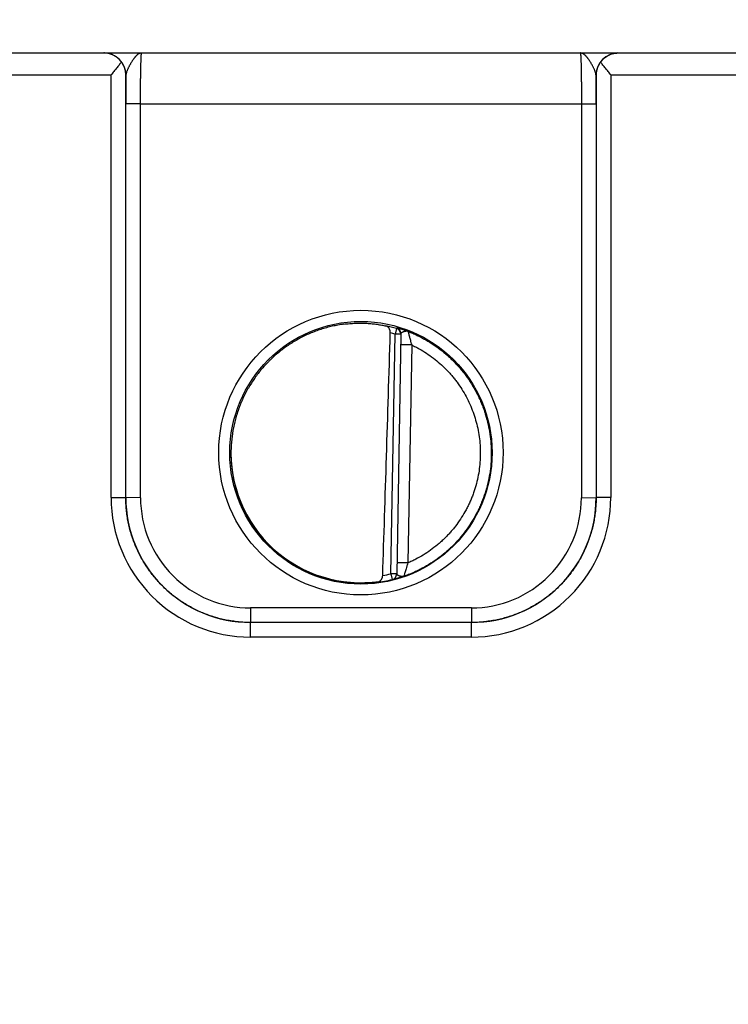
# Model space of a CAD drawing. Header units: inches. Extents: x 0 to 34, y 0 to 22.
# Tile 11 of 111: x 14 to 14.9, y 6.9 to 8.3. Entities that reach past the tile are written whole.
import ezdxf

# ---------------------------------------------------------------- set-up
doc = ezdxf.new("R2010")
doc.units = ezdxf.units.IN
doc.header["$LTSCALE"] = 1.87
doc.header["$MEASUREMENT"] = 0
doc.layers.get('0').update_dxf_attribs({"linetype": 'CONTINUOUS'})
doc.layers.add('DIMENSIONS', color=7, linetype='CONTINUOUS')
doc.styles.get("Standard").update_dxf_attribs({"font": 'txt', "width": 0.8})
doc.dimstyles.new('DIMSTYLE_1', dxfattribs={"dimtxt": 0.125, "dimasz": 0.18, "dimexe": 0.125, "dimexo": 0.0625, "dimgap": 0.09, "dimtad": 0, "dimtih": 1, "dimtoh": 1, "dimzin": 4, "dimdsep": 46, "dimtxsty": 'STANDARD', "dimblk": '_FILLED', "dimblk1": '_FILLED', "dimblk2": '_FILLED', "dimcen": 0.09, "dimadec": 0, "dimazin": 0, "dimtp": 0.01, "dimtm": 0.01, "dimtfac": 1, "dimtofl": 0, "dimtmove": 0, "dimatfit": 3, "dimldrblk": '_FILLED', "dimfxl": 1, "dimtolj": 1, "dimtzin": 4, "dimarcsym": 0})

# ---------------------------------------------------------------- blocks, each defined once
blk = doc.blocks.new('*D13')
at = {"layer": 'DIMENSIONS', "color": 2, "linetype": 'CONTINUOUS'}
blk.add_line((17.8766, 6.5866), (17.8766, 8.9006), dxfattribs=at)
at = {"layer": 'DIMENSIONS', "color": 2, "linetype": 'CONTINUOUS', "insert": (17.8141, 8.9631), "char_height": 0.125, "width": 1.325, "attachment_point": 1, "rotation": 90, "line_spacing_factor": 0.9}
blk.add_mtext('10.64{\\Ftxt.shx;\\W1.000000;\\H0.125000; }[270.3]', dxfattribs=at)
blk = doc.blocks.new('_FILLED')
at = {"color": 0, "linetype": 'BYBLOCK'}
blk.add_solid([(0, 0), (-1, 0.1736), (-1, -0.1736)], dxfattribs=at)
blk = doc.blocks.new('*D14')
at = {"layer": 'DIMENSIONS', "color": 2, "linetype": 'CONTINUOUS'}
for p, q in [((18.2625, 8.6735), (18.2625, 8.9006)), ((18.1361, 8.4076), (18.2625, 8.6735)), ((18.1361, 7.0056), (18.1361, 8.4076))]:
    blk.add_line(p, q, dxfattribs=at)
at = {"layer": 'DIMENSIONS', "color": 2, "linetype": 'CONTINUOUS', "insert": (18.2, 8.9631), "char_height": 0.125, "width": 1.325, "attachment_point": 1, "rotation": 90, "line_spacing_factor": 0.9}
blk.add_mtext('10.90{\\Ftxt.shx;\\W1.000000;\\H0.125000; }[276.9]', dxfattribs=at)

msp = doc.modelspace()

# ---------------------------------------------------------------- linework, layer by layer
at = {"color": 7, "linetype": 'CONTINUOUS'}
for p, q in [((10.1379, 8.2131), (17.9176, 8.2131)), ((13.836, 8.1833), (14.0853, 8.1833)), ((14.0853, 7.608), (14.0853, 8.1833)), ((14.1053, 7.6079), (14.1053, 8.1831)), ((14.1054, 8.1831), (14.1053, 8.1831)), ((14.746, 8.1831), (14.7458, 8.1831)), ((14.746, 8.1831), (14.746, 7.6079)), ((14.766, 8.1833), (15.0153, 8.1833)), ((14.766, 8.1833), (14.766, 7.608)), ((14.1053, 7.6079), (14.1053, 8.1439)), ((14.1253, 8.1437), (14.1053, 8.1439)), ((14.1253, 8.1437), (14.726, 8.1437)), ((14.1253, 7.6077), (14.1253, 8.1437)), ((14.726, 8.1437), (14.746, 8.1439)), ((14.726, 8.1437), (14.726, 7.6077)), ((14.746, 8.1439), (14.746, 7.6079)), ((14.4664, 7.5041), (14.4721, 7.8304)), ((14.4742, 7.838), (14.4721, 7.8304)), ((14.48, 7.8303), (14.4721, 7.8304)), ((14.4743, 7.8385), (14.4742, 7.838)), ((14.48, 7.8308), (14.4743, 7.5037)), ((14.4947, 7.8156), (14.4797, 7.8159)), ((14.4947, 7.8156), (14.4895, 7.5189)), ((14.0853, 7.608), (14.1053, 7.6079)), ((14.1253, 7.6077), (14.1053, 7.6079)), ((14.726, 7.6077), (14.746, 7.6079)), ((14.766, 7.608), (14.746, 7.6079)), ((14.4895, 7.5189), (14.4745, 7.5191)), ((14.4743, 7.5039), (14.4664, 7.5041)), ((14.4664, 7.5041), (14.4683, 7.4964)), ((14.4683, 7.4962), (14.4683, 7.4964)), ((14.576, 7.4577), (14.2753, 7.4577)), ((14.2753, 7.4577), (14.2753, 7.4379)), ((14.576, 7.4577), (14.576, 7.4379)), ((14.576, 7.4379), (14.2753, 7.4379)), ((14.576, 7.4379), (14.2753, 7.4379)), ((14.2753, 7.4181), (14.2753, 7.4379)), ((14.576, 7.4181), (14.576, 7.4379)), ((14.576, 7.4181), (14.2753, 7.4181))]:
    msp.add_line(p, q, dxfattribs=at)
for centre, radius in [((14.4256, 7.6691), 0.1937), ((14.4256, 7.6689), 0.1787)]:
    msp.add_circle(centre, radius, dxfattribs=at)
for centre, radius, start, end in [((14.0754, 8.1831), 0.03, 0.0037, 89.8584), ((14.7758, 8.1831), 0.03, 90.1416, 179.9963), ((18.6429, 8.1452), 4.5377, 179.5222, 180.0174), ((10.066, 8.1447), 4.68, 359.9898, 0.47), ((14.4254, 7.6669), 0.1779, 74.0687, 78.9234), ((14.4255, 7.6671), 0.1699, 74.0681, 76.3603), ((14.4721, 7.8304), 0.00787, 3.1604, 74.0856), ((14.4721, 7.8309), 0.00787, 359.0074, 74.1117), ((14.4721, 7.8304), 0.00787, 359.0008, 2.8694), ((14.4721, 7.8304), 0.00787, 2.8698, 3.1529), ((14.2752, 7.608), 0.19, 179.9978, 270.0047), ((14.2753, 7.6079), 0.17, 179.9996, 270.0028), ((14.2753, 7.6077), 0.15, 179.9978, 270.0047), ((14.576, 7.608), 0.19, 269.9953, 0.0022), ((14.576, 7.6079), 0.17, 269.9972, 0.0005), ((14.576, 7.6077), 0.15, 269.9953, 0.0022), ((14.4254, 7.6692), 0.1781, 277.0014, 283.9435), ((14.4254, 7.6693), 0.1702, 280.096, 283.9432), ((14.4664, 7.5041), 0.00787, 283.9412, 358.9998), ((14.4664, 7.5039), 0.00787, 283.914, 358.9991)]:
    msp.add_arc(centre, radius, start, end, dxfattribs=at)
for centre, major_axis, ratio, start_param, end_param in [((14.4473, 10.4264), (-0.078, -4.4688), 0.01745, 0.857621, 0.951729), ((14.4256, 7.6691), (0, 0.1771), 1, 1.51996, 3.2839)]:
    msp.add_ellipse(centre, major_axis=major_axis, ratio=ratio, start_param=start_param, end_param=end_param, dxfattribs=at)
for points, knots in [([(14.0992, 8.2008), (14.0988, 8.2014), (14.0981, 8.2024), (14.0968, 8.2038), (14.0955, 8.2051), (14.0937, 8.2067), (14.0913, 8.2085), (14.0887, 8.2099), (14.0867, 8.2108), (14.0851, 8.2114), (14.0835, 8.2119), (14.082, 8.2124), (14.0804, 8.2127), (14.0787, 8.2129), (14.0771, 8.213), (14.0761, 8.2131), (14.0755, 8.2131)], [0, 0, 0, 0, 0.070576, 0.139538, 0.206998, 0.273072, 0.401497, 0.525839, 0.586793, 0.647065, 0.706758, 0.765974, 0.824812, 0.883367, 0.941733, 1, 1, 1, 1]), ([(14.1268, 8.2131), (14.1266, 8.2131), (14.1261, 8.213), (14.1254, 8.2129), (14.1246, 8.2127), (14.1239, 8.2124), (14.1231, 8.2121), (14.1225, 8.2117), (14.122, 8.2114), (14.1215, 8.211), (14.1209, 8.2105), (14.1201, 8.2099), (14.1194, 8.2091), (14.1186, 8.2083), (14.118, 8.2076), (14.1175, 8.207), (14.117, 8.2064), (14.1164, 8.2056), (14.1156, 8.2045), (14.1148, 8.2034), (14.1141, 8.2023), (14.1133, 8.2011), (14.1126, 8.1999), (14.1118, 8.1987), (14.1111, 8.1974), (14.1104, 8.1961), (14.1097, 8.1948), (14.109, 8.1934), (14.1083, 8.1921), (14.1077, 8.1907), (14.1072, 8.1896), (14.1069, 8.1887), (14.1065, 8.1879), (14.1062, 8.187), (14.106, 8.1861), (14.1058, 8.1853), (14.1055, 8.1843), (14.1055, 8.1835), (14.1054, 8.1831)], [0, 0, 0, 0, 0.019202, 0.038668, 0.058579, 0.079119, 0.100521, 0.122926, 0.134532, 0.146415, 0.171061, 0.196969, 0.22416, 0.252628, 0.282366, 0.297709, 0.313363, 0.345575, 0.378939, 0.413385, 0.448833, 0.485179, 0.522312, 0.560109, 0.598436, 0.637129, 0.676018, 0.714923, 0.753633, 0.791924, 0.829574, 0.848076, 0.86632, 0.901931, 0.919238, 0.936173, 0.96888, 1, 1, 1, 1]), ([(14.1253, 8.1437), (14.1253, 8.146), (14.1253, 8.1505), (14.1253, 8.1572), (14.1253, 8.1638), (14.1254, 8.1702), (14.1255, 8.1763), (14.1255, 8.1822), (14.1256, 8.1876), (14.1257, 8.1926), (14.1258, 8.1965), (14.1259, 8.1994), (14.126, 8.2014), (14.126, 8.2032), (14.1261, 8.2049), (14.1262, 8.2064), (14.1262, 8.2078), (14.1263, 8.209), (14.1264, 8.2099), (14.1264, 8.2106), (14.1265, 8.211), (14.1265, 8.2114), (14.1265, 8.2117), (14.1266, 8.212), (14.1266, 8.2123), (14.1266, 8.2125), (14.1267, 8.2127), (14.1267, 8.2128), (14.1267, 8.2129), (14.1267, 8.2129), (14.1268, 8.213), (14.1268, 8.213), (14.1268, 8.2131), (14.1268, 8.2131), (14.1268, 8.2131), (14.1268, 8.2131), (14.1268, 8.2131)], [0, 0, 0, 0, 0.098183, 0.195347, 0.290566, 0.382934, 0.471571, 0.555634, 0.634322, 0.706888, 0.772641, 0.802765, 0.830958, 0.857152, 0.881286, 0.903303, 0.923151, 0.940784, 0.956161, 0.962992, 0.969247, 0.974923, 0.980015, 0.984524, 0.988446, 0.991782, 0.994532, 0.995688, 0.996701, 0.99757, 0.998299, 0.998891, 0.999357, 0.999547, 0.999714, 1, 1, 1, 1]), ([(14.7244, 8.2131), (14.7244, 8.2131), (14.7244, 8.2131), (14.7244, 8.2131), (14.7245, 8.2131), (14.7245, 8.2131), (14.7245, 8.213), (14.7245, 8.213), (14.7245, 8.2129), (14.7245, 8.2129), (14.7246, 8.2128), (14.7246, 8.2127), (14.7246, 8.2125), (14.7247, 8.2123), (14.7247, 8.212), (14.7247, 8.2117), (14.7248, 8.2114), (14.7248, 8.2108), (14.7249, 8.21), (14.725, 8.209), (14.725, 8.2078), (14.7251, 8.2064), (14.7252, 8.2049), (14.7252, 8.2032), (14.7253, 8.2014), (14.7254, 8.1994), (14.7254, 8.1965), (14.7255, 8.1926), (14.7256, 8.1876), (14.7257, 8.1822), (14.7258, 8.1763), (14.7259, 8.1702), (14.7259, 8.1638), (14.726, 8.1572), (14.726, 8.1505), (14.726, 8.146), (14.726, 8.1437)], [0, 0, 0, 0, 0.000137, 0.000281, 0.000441, 0.000624, 0.001078, 0.001665, 0.002393, 0.003264, 0.004277, 0.005434, 0.008184, 0.01152, 0.015442, 0.019951, 0.025044, 0.03072, 0.043807, 0.059184, 0.076817, 0.096666, 0.118684, 0.142818, 0.169014, 0.197207, 0.227333, 0.293088, 0.365656, 0.444347, 0.528413, 0.617053, 0.709424, 0.804647, 0.901814, 1, 1, 1, 1]), ([(14.7458, 8.1831), (14.7458, 8.1835), (14.7457, 8.1843), (14.7455, 8.1853), (14.7453, 8.1861), (14.745, 8.187), (14.7447, 8.1879), (14.7444, 8.1887), (14.7441, 8.1896), (14.7436, 8.1907), (14.7429, 8.1921), (14.7423, 8.1934), (14.7416, 8.1948), (14.7409, 8.1961), (14.7402, 8.1974), (14.7394, 8.1987), (14.7387, 8.1999), (14.7379, 8.2011), (14.7372, 8.2023), (14.7364, 8.2034), (14.7357, 8.2045), (14.7349, 8.2056), (14.7343, 8.2064), (14.7338, 8.207), (14.7333, 8.2076), (14.7326, 8.2083), (14.7319, 8.2091), (14.7311, 8.2099), (14.7304, 8.2105), (14.7296, 8.2111), (14.7289, 8.2116), (14.7281, 8.2121), (14.7274, 8.2124), (14.7267, 8.2127), (14.7259, 8.2129), (14.7252, 8.213), (14.7247, 8.2131), (14.7244, 8.2131)], [0, 0, 0, 0, 0.031118, 0.063822, 0.080757, 0.098062, 0.13367, 0.151913, 0.170413, 0.20806, 0.246348, 0.285056, 0.323959, 0.362845, 0.401536, 0.439861, 0.477658, 0.51479, 0.551136, 0.586584, 0.621031, 0.654396, 0.68661, 0.702265, 0.717608, 0.747349, 0.77582, 0.803015, 0.828926, 0.853575, 0.877064, 0.899472, 0.92088, 0.941425, 0.961336, 0.980803, 1, 1, 1, 1]), ([(14.752, 8.2008), (14.7524, 8.2014), (14.7532, 8.2024), (14.7549, 8.2043), (14.7571, 8.2064), (14.76, 8.2085), (14.763, 8.2102), (14.7657, 8.2113), (14.7678, 8.212), (14.7694, 8.2124), (14.771, 8.2127), (14.7726, 8.2129), (14.7742, 8.213), (14.7753, 8.2131), (14.7758, 8.2131)], [0, 0, 0, 0, 0.070595, 0.139571, 0.273057, 0.401489, 0.525834, 0.647012, 0.706708, 0.765928, 0.824772, 0.883336, 0.941714, 1, 1, 1, 1]), ([(14.0992, 8.2008), (14.0987, 8.2001), (14.0977, 8.1987), (14.096, 8.1966), (14.0943, 8.1945), (14.0926, 8.1923), (14.0908, 8.1901), (14.0883, 8.1871), (14.0865, 8.1848), (14.0853, 8.1833)], [0, 0, 0, 0, 0.11509, 0.234511, 0.357363, 0.482891, 0.610453, 0.739488, 1, 1, 1, 1]), ([(14.1053, 8.1831), (14.1053, 8.1838), (14.1052, 8.1854), (14.1049, 8.1877), (14.1044, 8.1899), (14.1038, 8.1922), (14.1029, 8.1944), (14.1019, 8.1966), (14.1007, 8.1988), (14.0997, 8.2002), (14.0992, 8.2008)], [0, 0, 0, 0, 0.120429, 0.24137, 0.363207, 0.486333, 0.611153, 0.738084, 0.867555, 1, 1, 1, 1]), ([(14.752, 8.2008), (14.7515, 8.2002), (14.7506, 8.1988), (14.7494, 8.1966), (14.7483, 8.1944), (14.7475, 8.1922), (14.7469, 8.1899), (14.7464, 8.1877), (14.7461, 8.1854), (14.746, 8.1838), (14.746, 8.1831)], [0, 0, 0, 0, 0.132445, 0.261916, 0.388847, 0.513667, 0.636793, 0.75863, 0.879571, 1, 1, 1, 1]), ([(14.766, 8.1833), (14.7648, 8.1848), (14.7629, 8.1871), (14.7605, 8.1901), (14.7587, 8.1923), (14.7569, 8.1945), (14.7552, 8.1966), (14.7536, 8.1987), (14.7526, 8.2001), (14.752, 8.2008)], [0, 0, 0, 0, 0.260512, 0.389547, 0.517109, 0.642637, 0.765489, 0.88491, 1, 1, 1, 1]), ([(14.4022, 7.8439), (14.3996, 7.8435), (14.3943, 7.8427), (14.3865, 7.8411), (14.3787, 7.8392), (14.371, 7.8369), (14.3635, 7.8343), (14.3561, 7.8313), (14.3488, 7.828), (14.3393, 7.8231), (14.3278, 7.8163), (14.3171, 7.8085), (14.3089, 7.8016), (14.304, 7.7971), (14.3002, 7.7934), (14.2964, 7.7896), (14.292, 7.7846), (14.2868, 7.7785), (14.282, 7.7721), (14.2775, 7.7655), (14.2732, 7.7587), (14.2693, 7.7518), (14.2657, 7.7447), (14.2624, 7.7374), (14.2595, 7.7299), (14.2569, 7.7224), (14.2546, 7.7147), (14.2527, 7.7069), (14.2506, 7.6965), (14.2489, 7.6833), (14.2484, 7.6726), (14.2485, 7.6673)], [0, 0, 0, 0, 0.031254, 0.062509, 0.093763, 0.125017, 0.156271, 0.187525, 0.218779, 0.250032, 0.312523, 0.375013, 0.406266, 0.437518, 0.453145, 0.468772, 0.500024, 0.531276, 0.562527, 0.593778, 0.62503, 0.656281, 0.687531, 0.718782, 0.750032, 0.781282, 0.812533, 0.843783, 0.875033, 0.937517, 1, 1, 1, 1]), ([(14.4022, 7.8439), (14.4049, 7.8443), (14.4102, 7.8448), (14.4182, 7.8453), (14.426, 7.8454), (14.4335, 7.8452), (14.4407, 7.8446), (14.4475, 7.8438), (14.4537, 7.8427), (14.4577, 7.8419), (14.4596, 7.8415)], [0, 0, 0, 0, 0.140151, 0.278822, 0.414485, 0.545659, 0.670975, 0.789193, 0.899204, 1, 1, 1, 1]), ([(14.4655, 7.8321), (14.4655, 7.8324), (14.4655, 7.8331), (14.4654, 7.8339), (14.4653, 7.8348), (14.4651, 7.8357), (14.4648, 7.8365), (14.4644, 7.8374), (14.464, 7.8383), (14.4634, 7.8391), (14.4629, 7.8396), (14.4624, 7.8401), (14.4619, 7.8405), (14.4614, 7.8408), (14.4608, 7.8411), (14.4602, 7.8413), (14.4598, 7.8414), (14.4596, 7.8415)], [0, 0, 0, 0, 0.0763, 0.151748, 0.225662, 0.297552, 0.367108, 0.434175, 0.560751, 0.620619, 0.678458, 0.734548, 0.789201, 0.842745, 0.895512, 0.947828, 1, 1, 1, 1]), ([(14.4898, 7.834), (14.4893, 7.8342), (14.4882, 7.8346), (14.4867, 7.8351), (14.4851, 7.8356), (14.4837, 7.8361), (14.4823, 7.8366), (14.481, 7.8369), (14.4798, 7.8373), (14.4787, 7.8376), (14.4777, 7.8378), (14.477, 7.838), (14.4764, 7.8382), (14.4761, 7.8382), (14.4757, 7.8383), (14.4754, 7.8384), (14.4752, 7.8384), (14.4749, 7.8385), (14.4748, 7.8385), (14.4746, 7.8385), (14.4746, 7.8385), (14.4745, 7.8385), (14.4744, 7.8385), (14.4744, 7.8385), (14.4743, 7.8385), (14.4743, 7.8385), (14.4743, 7.8385), (14.4743, 7.8385), (14.4743, 7.8385), (14.4743, 7.8385), (14.4743, 7.8385), (14.4743, 7.8385)], [0, 0, 0, 0, 0.10647, 0.209212, 0.307687, 0.401401, 0.489889, 0.572718, 0.649438, 0.719632, 0.782872, 0.838751, 0.863801, 0.886859, 0.90788, 0.926818, 0.943627, 0.958269, 0.970712, 0.976098, 0.980923, 0.985184, 0.988879, 0.992012, 0.994585, 0.996609, 0.998113, 0.99869, 0.999173, 0.999594, 1, 1, 1, 1]), ([(14.4898, 7.834), (14.4897, 7.834), (14.4895, 7.8341), (14.4891, 7.8342), (14.4887, 7.8343), (14.4883, 7.8343), (14.4879, 7.8343), (14.4874, 7.8343), (14.487, 7.8342), (14.4866, 7.8342), (14.4862, 7.8341), (14.4858, 7.8341), (14.4854, 7.834), (14.485, 7.8339), (14.4846, 7.8338), (14.4842, 7.8336), (14.4838, 7.8335), (14.4833, 7.8334), (14.4827, 7.8331), (14.4822, 7.8329), (14.4818, 7.8327), (14.4815, 7.8325), (14.4812, 7.8324), (14.481, 7.8322), (14.4807, 7.8321), (14.4805, 7.8319), (14.4804, 7.8317), (14.4802, 7.8315), (14.4801, 7.8314), (14.48, 7.8312), (14.48, 7.831), (14.48, 7.8309), (14.48, 7.8308)], [0, 0, 0, 0, 0.03658, 0.072944, 0.1092, 0.145632, 0.182294, 0.219143, 0.256255, 0.293666, 0.331283, 0.368983, 0.406641, 0.444161, 0.481462, 0.518403, 0.554813, 0.590565, 0.659608, 0.724526, 0.75515, 0.784415, 0.812238, 0.838551, 0.863309, 0.886507, 0.908183, 0.928428, 0.947415, 0.965414, 0.982792, 1, 1, 1, 1]), ([(14.4898, 7.834), (14.4919, 7.8332), (14.4961, 7.8315), (14.5042, 7.8278), (14.514, 7.8226), (14.5254, 7.8155), (14.5344, 7.8089), (14.5413, 7.8033), (14.5463, 7.7988), (14.5511, 7.7942), (14.5557, 7.7894), (14.5602, 7.7844), (14.5659, 7.7775), (14.5725, 7.7685), (14.5796, 7.7572), (14.5848, 7.7473), (14.5885, 7.7392), (14.5911, 7.7331), (14.5934, 7.7268), (14.5962, 7.7183), (14.599, 7.7075), (14.6015, 7.6944), (14.6029, 7.6811), (14.6032, 7.6721), (14.6032, 7.6677)], [0, 0, 0, 0, 0.031253, 0.062507, 0.125003, 0.187499, 0.249995, 0.281248, 0.312501, 0.343755, 0.375008, 0.406262, 0.437515, 0.500011, 0.562507, 0.625003, 0.656256, 0.68751, 0.718763, 0.750017, 0.812513, 0.875008, 0.937504, 1, 1, 1, 1]), ([(14.4898, 7.834), (14.4899, 7.834), (14.4899, 7.8339), (14.4899, 7.8339), (14.4899, 7.8338), (14.4899, 7.8337), (14.49, 7.8334), (14.4901, 7.833), (14.4902, 7.8325), (14.4903, 7.832), (14.4905, 7.8314), (14.4906, 7.8307), (14.4908, 7.8302), (14.4909, 7.8296), (14.491, 7.829), (14.4912, 7.8284), (14.4914, 7.8275), (14.4917, 7.8263), (14.4922, 7.8244), (14.4928, 7.8224), (14.4933, 7.8204), (14.4939, 7.8183), (14.4944, 7.8167), (14.4947, 7.8156)], [0, 0, 0, 0, 0.002792, 0.005276, 0.008477, 0.017001, 0.0283, 0.058873, 0.077935, 0.099348, 0.148711, 0.176381, 0.205861, 0.23701, 0.269695, 0.303786, 0.339156, 0.413265, 0.491139, 0.655154, 0.740016, 0.826067, 1, 1, 1, 1]), ([(14.4947, 7.8156), (14.4964, 7.8148), (14.4999, 7.8131), (14.5067, 7.8095), (14.5149, 7.8045), (14.5243, 7.7978), (14.5333, 7.7905), (14.5403, 7.7838), (14.5456, 7.7783), (14.5494, 7.7739), (14.5531, 7.7695), (14.5577, 7.7634), (14.5632, 7.7554), (14.569, 7.7454), (14.5741, 7.7351), (14.5784, 7.7244), (14.582, 7.7134), (14.5848, 7.7022), (14.5868, 7.6908), (14.588, 7.6793), (14.5882, 7.6716), (14.5882, 7.6678)], [0, 0, 0, 0, 0.031254, 0.062508, 0.125006, 0.187505, 0.250003, 0.312501, 0.343755, 0.375009, 0.406263, 0.437517, 0.500015, 0.562513, 0.625011, 0.687509, 0.750007, 0.812506, 0.875004, 0.937502, 1, 1, 1, 1]), ([(14.2485, 7.6673), (14.2485, 7.6621), (14.249, 7.6518), (14.2508, 7.639), (14.2528, 7.6289), (14.2547, 7.6214), (14.2569, 7.614), (14.2594, 7.6066), (14.2623, 7.5994), (14.2655, 7.5924), (14.2689, 7.5855), (14.2739, 7.5764), (14.2809, 7.5656), (14.2889, 7.5554), (14.2957, 7.5477), (14.3029, 7.5403), (14.3125, 7.5316), (14.3248, 7.5222), (14.3358, 7.5154), (14.3448, 7.5105), (14.3518, 7.5071), (14.3589, 7.504), (14.3662, 7.5013), (14.3735, 7.4988), (14.381, 7.4967), (14.3885, 7.4949), (14.3936, 7.4939), (14.3961, 7.4935)], [0, 0, 0, 0, 0.062487, 0.124975, 0.156226, 0.187478, 0.218729, 0.249981, 0.281233, 0.312485, 0.343737, 0.374989, 0.437479, 0.49997, 0.531224, 0.562477, 0.624969, 0.687463, 0.749957, 0.781212, 0.812467, 0.843722, 0.874978, 0.906233, 0.937489, 0.968744, 1, 1, 1, 1]), ([(14.6032, 7.6677), (14.6032, 7.6631), (14.6028, 7.654), (14.6012, 7.6404), (14.5985, 7.627), (14.5948, 7.6138), (14.5909, 7.6031), (14.5873, 7.5948), (14.5834, 7.5865), (14.5778, 7.5766), (14.5703, 7.5651), (14.5634, 7.5561), (14.5574, 7.5492), (14.5527, 7.5442), (14.5478, 7.5394), (14.5411, 7.5333), (14.5322, 7.5261), (14.521, 7.5183), (14.5111, 7.5126), (14.503, 7.5085), (14.4968, 7.5056), (14.4905, 7.503), (14.4862, 7.5014), (14.484, 7.5007)], [0, 0, 0, 0, 0.062496, 0.124993, 0.187489, 0.249986, 0.312482, 0.343736, 0.37499, 0.437486, 0.499983, 0.562479, 0.593733, 0.624987, 0.656241, 0.687495, 0.749991, 0.812488, 0.874984, 0.906238, 0.937492, 0.968746, 1, 1, 1, 1]), ([(14.5882, 7.6678), (14.5882, 7.6638), (14.5879, 7.6559), (14.5866, 7.6442), (14.5844, 7.6326), (14.5819, 7.623), (14.5794, 7.6155), (14.5774, 7.61), (14.5752, 7.6045), (14.5728, 7.5991), (14.5702, 7.5938), (14.5664, 7.5869), (14.5613, 7.5785), (14.5555, 7.5705), (14.5506, 7.5643), (14.5467, 7.5598), (14.5427, 7.5555), (14.5385, 7.5513), (14.5342, 7.5473), (14.5282, 7.5422), (14.5204, 7.5361), (14.5106, 7.5296), (14.502, 7.5247), (14.4949, 7.5213), (14.4913, 7.5196), (14.4895, 7.5189)], [0, 0, 0, 0, 0.062495, 0.124991, 0.187486, 0.249982, 0.281235, 0.312488, 0.343741, 0.374993, 0.406246, 0.437499, 0.499995, 0.56249, 0.593743, 0.624996, 0.656249, 0.687502, 0.718755, 0.750008, 0.812503, 0.874999, 0.937494, 0.968747, 1, 1, 1, 1]), ([(14.1053, 7.6079), (14.1053, 7.6079), (14.1053, 7.6079), (14.1053, 7.6079), (14.1053, 7.6079), (14.1053, 7.6079), (14.1053, 7.6079)], [0, 0, 0, 0, 0.269655, 0.534118, 0.768603, 1, 1, 1, 1]), ([(14.2753, 7.4379), (14.2725, 7.4379), (14.2669, 7.438), (14.2586, 7.4386), (14.2503, 7.4397), (14.2421, 7.4411), (14.2339, 7.4429), (14.2259, 7.4451), (14.218, 7.4478), (14.2102, 7.4508), (14.2025, 7.4542), (14.1951, 7.4579), (14.1878, 7.462), (14.1808, 7.4665), (14.174, 7.4713), (14.1674, 7.4764), (14.1611, 7.4819), (14.155, 7.4876), (14.1493, 7.4937), (14.1438, 7.5), (14.1387, 7.5066), (14.1339, 7.5134), (14.1294, 7.5204), (14.1253, 7.5277), (14.1215, 7.5352), (14.1181, 7.5428), (14.1151, 7.5506), (14.1125, 7.5585), (14.1103, 7.5665), (14.1085, 7.5747), (14.107, 7.5829), (14.106, 7.5912), (14.1054, 7.5995), (14.1053, 7.6051), (14.1053, 7.6079)], [0, 0, 0, 0, 0.031251, 0.062501, 0.093752, 0.125003, 0.156254, 0.187504, 0.218755, 0.250006, 0.281256, 0.312507, 0.343757, 0.375008, 0.406258, 0.437509, 0.468759, 0.500009, 0.531259, 0.562509, 0.593759, 0.625009, 0.656258, 0.687508, 0.718758, 0.750007, 0.781256, 0.812506, 0.843755, 0.875004, 0.906253, 0.937502, 0.968751, 1, 1, 1, 1]), ([(14.746, 7.6079), (14.746, 7.6051), (14.7459, 7.5995), (14.7452, 7.5912), (14.7442, 7.5829), (14.7428, 7.5747), (14.741, 7.5665), (14.7387, 7.5585), (14.7361, 7.5506), (14.7331, 7.5428), (14.7297, 7.5352), (14.726, 7.5277), (14.7219, 7.5204), (14.7174, 7.5134), (14.7126, 7.5066), (14.7075, 7.5), (14.702, 7.4937), (14.6963, 7.4876), (14.6902, 7.4819), (14.6839, 7.4764), (14.6773, 7.4713), (14.6705, 7.4665), (14.6634, 7.462), (14.6562, 7.4579), (14.6487, 7.4542), (14.6411, 7.4508), (14.6333, 7.4478), (14.6254, 7.4451), (14.6173, 7.4429), (14.6092, 7.4411), (14.601, 7.4397), (14.5927, 7.4386), (14.5844, 7.438), (14.5788, 7.4379), (14.576, 7.4379)], [0, 0, 0, 0, 0.031249, 0.062498, 0.093747, 0.124996, 0.156245, 0.187494, 0.218744, 0.249993, 0.281242, 0.312492, 0.343742, 0.374991, 0.406241, 0.437491, 0.468741, 0.499991, 0.531241, 0.562492, 0.593742, 0.624992, 0.656243, 0.687493, 0.718744, 0.749994, 0.781245, 0.812496, 0.843746, 0.874997, 0.906248, 0.937499, 0.968749, 1, 1, 1, 1]), ([(14.746, 7.6079), (14.746, 7.6079), (14.746, 7.6079), (14.746, 7.6079), (14.746, 7.6079), (14.746, 7.6079), (14.746, 7.6079)], [0, 0, 0, 0, 0.271683, 0.53741, 0.77028, 1, 1, 1, 1]), ([(14.4895, 7.5189), (14.4892, 7.5178), (14.4886, 7.5162), (14.488, 7.5141), (14.4873, 7.5121), (14.4866, 7.5097), (14.4858, 7.5069), (14.4851, 7.5045), (14.4846, 7.5028), (14.4843, 7.5017), (14.4842, 7.5012), (14.4841, 7.5009), (14.484, 7.5007), (14.484, 7.5007)], [0, 0, 0, 0, 0.175498, 0.262304, 0.347884, 0.513153, 0.665994, 0.799519, 0.905358, 0.945087, 0.97462, 0.993112, 1, 1, 1, 1]), ([(14.4471, 7.4925), (14.4433, 7.492), (14.4375, 7.4915), (14.4296, 7.4911), (14.4232, 7.491), (14.4166, 7.4912), (14.4075, 7.4919), (14.4007, 7.4927), (14.3961, 7.4935)], [0, 0, 0, 0, 0.22139, 0.341572, 0.466911, 0.596457, 0.729199, 1, 1, 1, 1]), ([(14.4471, 7.4925), (14.4476, 7.4926), (14.4483, 7.4927), (14.4493, 7.493), (14.45, 7.4933), (14.4506, 7.4937), (14.4513, 7.4941), (14.4519, 7.4946), (14.4525, 7.4951), (14.453, 7.4958), (14.4535, 7.4964), (14.454, 7.4972), (14.4544, 7.498), (14.4547, 7.4988), (14.4551, 7.5001), (14.4552, 7.501), (14.4552, 7.5017)], [0, 0, 0, 0, 0.112026, 0.168031, 0.22427, 0.280975, 0.3384, 0.396816, 0.456504, 0.517737, 0.580768, 0.645802, 0.712967, 0.782269, 0.853544, 1, 1, 1, 1]), ([(14.484, 7.5007), (14.4835, 7.5005), (14.4827, 7.5002), (14.4816, 7.4999), (14.4805, 7.4995), (14.4793, 7.4991), (14.4778, 7.4987), (14.4764, 7.4983), (14.4751, 7.4979), (14.4739, 7.4976), (14.4728, 7.4973), (14.4719, 7.4971), (14.4713, 7.4969), (14.4709, 7.4968), (14.4705, 7.4967), (14.4701, 7.4966), (14.4698, 7.4965), (14.4695, 7.4965), (14.4692, 7.4964), (14.469, 7.4964), (14.4688, 7.4963), (14.4686, 7.4963), (14.4685, 7.4963), (14.4685, 7.4963), (14.4684, 7.4962), (14.4684, 7.4962), (14.4683, 7.4962), (14.4683, 7.4962), (14.4683, 7.4962), (14.4683, 7.4962), (14.4683, 7.4962), (14.4683, 7.4962), (14.4683, 7.4962), (14.4683, 7.4962), (14.4683, 7.4962), (14.4683, 7.4962), (14.4683, 7.4962)], [0, 0, 0, 0, 0.106158, 0.157921, 0.208695, 0.307023, 0.400653, 0.489108, 0.571943, 0.64872, 0.719017, 0.782399, 0.811368, 0.838451, 0.863599, 0.886764, 0.9079, 0.926955, 0.943887, 0.958655, 0.971218, 0.981539, 0.985848, 0.989585, 0.992747, 0.995332, 0.996407, 0.997338, 0.998124, 0.998765, 0.999264, 0.999461, 0.999624, 0.999754, 0.999855, 1, 1, 1, 1]), ([(14.484, 7.5007), (14.4839, 7.5006), (14.4836, 7.5006), (14.4832, 7.5005), (14.4828, 7.5004), (14.4824, 7.5004), (14.482, 7.5004), (14.4816, 7.5004), (14.4812, 7.5004), (14.4807, 7.5005), (14.4801, 7.5006), (14.4796, 7.5007), (14.4792, 7.5008), (14.4788, 7.5009), (14.4784, 7.501), (14.478, 7.5011), (14.4776, 7.5013), (14.4773, 7.5014), (14.4768, 7.5016), (14.4764, 7.5018), (14.476, 7.502), (14.4757, 7.5021), (14.4755, 7.5023), (14.4752, 7.5024), (14.475, 7.5026), (14.4748, 7.5027), (14.4746, 7.5029), (14.4745, 7.5031), (14.4744, 7.5032), (14.4743, 7.5034), (14.4743, 7.5036), (14.4743, 7.5037), (14.4743, 7.5037)], [0, 0, 0, 0, 0.037315, 0.07456, 0.111497, 0.148559, 0.185817, 0.223176, 0.260737, 0.29857, 0.374594, 0.412571, 0.450396, 0.487971, 0.52515, 0.561764, 0.597685, 0.632795, 0.666956, 0.731892, 0.762436, 0.79155, 0.819142, 0.845136, 0.869476, 0.89215, 0.913183, 0.932653, 0.950731, 0.967706, 0.98396, 1, 1, 1, 1]), ([(14.2753, 7.4379), (14.2753, 7.4379), (14.2753, 7.4379), (14.2753, 7.4379), (14.2753, 7.4379), (14.2753, 7.4379)], [0, 0, 0, 0, 0.576273, 0.792735, 1, 1, 1, 1]), ([(14.576, 7.4379), (14.576, 7.4379), (14.576, 7.4379), (14.576, 7.4379), (14.576, 7.4379), (14.576, 7.4379)], [0, 0, 0, 0, 0.569489, 0.789064, 1, 1, 1, 1])]:
    msp.add_open_spline(points, degree=3, knots=knots, dxfattribs=at)

# ---------------------------------------------------------------- dimensions: what is measured, and where the dimension line sits
at = {"layer": 'DIMENSIONS', "color": 2, "linetype": 'CONTINUOUS'}
for feature_location, offset, dtype, origin, picture, middle in [((17.8766, 6.5866), (0, 2.314), 1, (7.2365, 6.5241), '*D13', (17.8766, 9.6256)), ((18.1361, 7.0056), (0.1263, 1.8949), 0, (7.2365, 6.9431), '*D14', (18.2625, 9.6256))]:
    dim = msp.add_ordinate_dim(feature_location=feature_location, offset=offset, dtype=dtype, origin=origin, dimstyle='DIMSTYLE_1', override={"dimtad": 1, "dimtih": 0, "dimtoh": 0}, dxfattribs=at)
    dim.commit()
    dim.dimension.update_dxf_attribs({"geometry": picture, "text_midpoint": middle})

doc.saveas('drawing.dxf')
